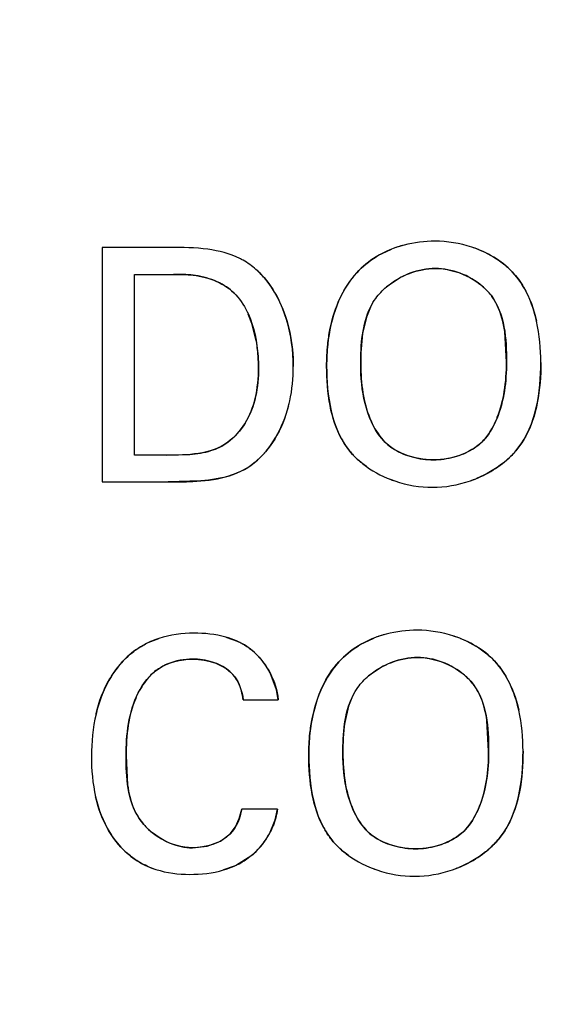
# Model space of a CAD drawing. Header units: inches. Extents: x 0 to 34, y 0 to 22.
# Tile 79 of 117: x 15.6565 to 15.7561, y 15.3738 to 15.5531. Entities that reach past the tile are written whole.
import ezdxf

# ---------------------------------------------------------------- set-up
doc = ezdxf.new("R2010")
doc.units = ezdxf.units.IN
doc.header["$LTSCALE"] = 1.87
doc.header["$MEASUREMENT"] = 0
doc.layers.get('0').update_dxf_attribs({"linetype": 'CONTINUOUS'})
doc.layers.add('DIMENSIONS', color=7, linetype='CONTINUOUS')
doc.styles.get("Standard").update_dxf_attribs({"font": 'txt', "width": 0.8})
doc.dimstyles.new('DIMSTYLE_1', dxfattribs={"dimtxt": 0.125, "dimasz": 0.18, "dimexe": 0.125, "dimexo": 0.0625, "dimgap": 0.03125, "dimtad": 0, "dimtih": 1, "dimtoh": 1, "dimdsep": 46, "dimtxsty": 'STANDARD', "dimblk": '_FILLED', "dimblk1": '_FILLED', "dimblk2": '_FILLED', "dimcen": 0.09, "dimazin": 2, "dimtp": 0.001, "dimtm": 0.001, "dimtfac": 1, "dimtofl": 0, "dimtmove": 0, "dimatfit": 3, "dimldrblk": '_FILLED', "dimfxl": 1, "dimtolj": 1, "dimarcsym": 0})

# ---------------------------------------------------------------- blocks, each defined once
blk = doc.blocks.new('*D12')
at = {"layer": 'DIMENSIONS', "color": 2, "linetype": 'CONTINUOUS'}
blk.add_line((16.9031646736, 15.7614944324), (14.5744278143, 15.7614944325), dxfattribs=at)
at = {"layer": 'DIMENSIONS', "color": 2, "linetype": 'CONTINUOUS', "insert": (14.5119278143, 15.8239944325), "char_height": 0.125, "width": 1.325, "attachment_point": 3, "rotation": 359.9999999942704, "line_spacing_factor": 0.9}
blk.add_mtext('41.46{\\ftxt.shx;\\W1.000000;\\H0.125000; }[1.632]', dxfattribs=at)
blk = doc.blocks.new('_FILLED')
at = {"color": 0, "linetype": 'BYBLOCK'}
blk.add_solid([(0, 0), (-1, 0.1736111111), (-1, -0.1736111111)], dxfattribs=at)
blk = doc.blocks.new('*D20')
at = {"layer": 'DIMENSIONS', "color": 2, "linetype": 'CONTINUOUS'}
blk.add_line((22.2755623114, 14.1661833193), (22.2755623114, 13.4267182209), dxfattribs=at)
at = {"layer": 'DIMENSIONS', "color": 2, "linetype": 'CONTINUOUS', "insert": (22.2130623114, 13.3642182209), "char_height": 0.125, "width": 1.425, "attachment_point": 3, "rotation": 90, "line_spacing_factor": 0.9}
blk.add_mtext('178.15{\\ftxt.shx;\\W1.000000;\\H0.125000; }[7.014]', dxfattribs=at)
blk = doc.blocks.new('*D22')
at = {"layer": 'DIMENSIONS', "color": 2, "linetype": 'CONTINUOUS'}
blk.add_line((17.2596804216, 15.3672149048), (17.2596804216, 13.4267193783), dxfattribs=at)
at = {"layer": 'DIMENSIONS', "color": 2, "linetype": 'CONTINUOUS', "insert": (17.1971804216, 13.3642193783), "char_height": 0.125, "width": 1.325, "attachment_point": 3, "rotation": 90, "line_spacing_factor": 0.9}
blk.add_mtext('50.74{\\ftxt.shx;\\W1.000000;\\H0.125000; }[1.998]', dxfattribs=at)

msp = doc.modelspace()

# ---------------------------------------------------------------- linework, layer by layer
at = {"color": 7, "linetype": 'CONTINUOUS'}
for p, q in [((15.6715003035, 15.5116611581), (15.6715003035, 15.4689778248)), ((15.6838572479, 15.5116611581), (15.6715003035, 15.5116611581)), ((15.6774141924, 15.4738194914), (15.6774141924, 15.5067514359)), ((15.6774141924, 15.5067514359), (15.6845072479, 15.5067514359)), ((15.6832128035, 15.4738194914), (15.6774141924, 15.4738194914)), ((15.6715003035, 15.4689778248), (15.6835044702, 15.4689778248)), ((15.7032646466, 15.4310922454), (15.7020905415, 15.4341981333)), ((15.7035503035, 15.4293042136), (15.7032646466, 15.4310922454)), ((15.6972239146, 15.4293042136), (15.7035503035, 15.4293042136)), ((15.7034280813, 15.4093792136), (15.6969253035, 15.4093792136)), ((15.7030340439, 15.4074103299), (15.7034280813, 15.4093792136)), ((15.7019753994, 15.4048865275), (15.7030340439, 15.4074103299)), ((15.6973822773, 15.3999645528), (15.6991256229, 15.4012892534))]:
    msp.add_line(p, q, dxfattribs=at)
at = {"color": 40, "linetype": 'CONTINUOUS'}
for p, q in [((15.7217589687, 15.510156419), (15.7242417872, 15.5113522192)), ((15.7259624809, 15.5062413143), (15.7232856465, 15.5044562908)), ((15.7203898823, 15.5007740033), (15.7196558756, 15.4989660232)), ((15.6987779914, 15.4978342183), (15.698137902, 15.4994769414)), ((15.7196558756, 15.4989660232), (15.7189594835, 15.4959660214)), ((15.6995283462, 15.4949109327), (15.6987779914, 15.4978342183)), ((15.7451628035, 15.490787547), (15.7448423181, 15.4963300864)), ((15.6832128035, 15.4738194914), (15.6874781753, 15.4739528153)), ((15.7196406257, 15.4717582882), (15.7190126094, 15.4722293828)), ((15.6895129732, 15.4691285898), (15.6835044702, 15.4689778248)), ((15.6799140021, 15.439704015), (15.6818499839, 15.4404668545)), ((15.6940205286, 15.4407167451), (15.6961090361, 15.4399693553)), ((15.7185103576, 15.4393286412), (15.7209931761, 15.4405244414)), ((15.7227138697, 15.4354135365), (15.7200370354, 15.433628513)), ((15.7171412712, 15.4299462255), (15.7164072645, 15.4281382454)), ((15.7164072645, 15.4281382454), (15.7157108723, 15.4251382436)), ((15.7419141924, 15.4199597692), (15.7415938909, 15.4255021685)), ((15.6758753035, 15.4190639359), (15.6761399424, 15.4138287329)), ((15.6964785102, 15.4076613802), (15.6969253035, 15.4093792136)), ((15.6957783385, 15.4061305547), (15.6964785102, 15.4076613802)), ((15.6948572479, 15.4048764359), (15.6957783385, 15.4061305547)), ((15.6930430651, 15.4035363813), (15.6948572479, 15.4048764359)), ((15.6879391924, 15.4023403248), (15.6906664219, 15.4026567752)), ((15.6906664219, 15.4026567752), (15.6930430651, 15.4035363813)), ((15.698581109, 15.4008242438), (15.6959715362, 15.3991878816)), ((15.7163920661, 15.4009308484), (15.7157644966, 15.4014016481)), ((15.6955743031, 15.3990061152), (15.6936214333, 15.3983007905))]:
    msp.add_line(p, q, dxfattribs=at)
for centre, radius, start, end in [((15.7314793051, 15.4927732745), 0.0199388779, 104.3882672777, 111.2836419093), ((15.7323210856, 15.4918632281), 0.0208842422, 68.2785763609, 71.7725125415), ((15.6898440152, 15.4965395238), 0.0147442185, 42.0570712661, 48.622108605), ((15.6899487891, 15.4966352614), 0.0146022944, 40.4038539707, 42.05354737), ((15.7327238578, 15.4931061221), 0.0147732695, 110.448650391, 117.2372717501), ((15.72906867, 15.4844496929), 0.0159072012, 208.7750921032, 210.3260275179), ((15.7339125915, 15.4858551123), 0.0171550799, 308.5246526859, 313.3919920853), ((15.7317792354, 15.4895862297), 0.021604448, 248.6208725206, 251.1898366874), ((15.7313945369, 15.4898893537), 0.0219312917, 289.1462333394, 292.3404184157), ((15.728230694, 15.4219454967), 0.0199388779, 104.3882672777, 111.2836419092), ((15.7290722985, 15.4210356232), 0.0208840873, 68.2778211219, 71.7717956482), ((15.6908296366, 15.4286857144), 0.0124865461, 44.3439876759, 50.8638070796), ((15.7294752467, 15.4222783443), 0.0147732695, 110.4486503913, 117.2372717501), ((15.6905259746, 15.4111937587), 0.0130717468, 331.1304244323, 337.9567210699), ((15.7258201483, 15.4136206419), 0.0159059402, 208.7720878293, 210.3232999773), ((15.6898066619, 15.4115977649), 0.0138967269, 313.8613900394, 331.1036250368), ((15.7306641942, 15.4150272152), 0.0171549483, 308.5235658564, 313.3913689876), ((15.6901762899, 15.4112179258), 0.0133667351, 308.9606296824, 313.8471938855), ((15.6860641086, 15.4134367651), 0.0157763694, 246.3513840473, 252.431135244), ((15.6897843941, 15.4121843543), 0.0143940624, 293.7184663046, 295.457399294), ((15.7285307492, 15.4187570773), 0.0216030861, 248.6199232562, 251.1890102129), ((15.7281460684, 15.4190617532), 0.0219314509, 289.1455885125, 292.3397813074)]:
    msp.add_arc(centre, radius, start, end, dxfattribs=at)
at = {"color": 7, "linetype": 'CONTINUOUS'}
for centre, radius, start, end in [((15.6898556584, 15.4965518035), 0.0147273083, 40.4162572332, 48.9335560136), ((15.7292350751, 15.4852089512), 0.0165219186, 227.0972416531, 234.4994786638), ((15.6898171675, 15.411590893), 0.013884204, 312.1006422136, 331.1265143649), ((15.7259861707, 15.4143794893), 0.0165200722, 227.0933742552, 234.4963791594)]:
    msp.add_arc(centre, radius, start, end, dxfattribs=at)
for points in [[(15.6907565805, 15.5113161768), (15.6884741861, 15.511627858), (15.6861181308, 15.5116611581), (15.6838572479, 15.5116611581)], [(15.7321489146, 15.5127861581), (15.7302762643, 15.5127861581), (15.7283616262, 15.5125607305), (15.7265166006, 15.5120846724)], [(15.7388463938, 15.5117018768), (15.7366614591, 15.5124209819), (15.7343567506, 15.5127861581), (15.7321489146, 15.5127861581)], [(15.6965814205, 15.5096373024), (15.6947791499, 15.5105362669), (15.6927973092, 15.5110374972), (15.6907565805, 15.5113161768)], [(15.7232920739, 15.5044617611), (15.7257522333, 15.5065542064), (15.7290923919, 15.5078222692), (15.7322100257, 15.5078222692)], [(15.706330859, 15.4899597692), (15.706330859, 15.4956186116), (15.7047418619, 15.5017956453), (15.701068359, 15.506100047)], [(15.6958600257, 15.5030208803), (15.6968051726, 15.5019820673), (15.6975532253, 15.5007765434), (15.6981384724, 15.4994756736)], [(15.7186128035, 15.4903806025), (15.7186128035, 15.493862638), (15.7188461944, 15.4976649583), (15.7203944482, 15.500783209)], [(15.7514294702, 15.4907333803), (15.7514294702, 15.4931677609), (15.751205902, 15.4957365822), (15.7506483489, 15.4982083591)], [(15.7223975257, 15.4768986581), (15.7194646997, 15.4805299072), (15.7186128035, 15.4857129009), (15.7186128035, 15.4903806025)], [(15.699230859, 15.472450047), (15.7023702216, 15.4749612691), (15.7044231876, 15.4788276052), (15.7054623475, 15.4828022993)], [(15.6943822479, 15.4761931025), (15.6913459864, 15.4738976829), (15.6870190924, 15.4738194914), (15.6832128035, 15.4738194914)], [(15.7318572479, 15.4729917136), (15.7284456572, 15.4729917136), (15.7245351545, 15.474239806), (15.7223975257, 15.4768986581)], [(15.741318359, 15.4768986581), (15.7391247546, 15.4742852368), (15.7352692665, 15.4729917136), (15.7318572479, 15.4729917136)], [(15.7385893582, 15.4691718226), (15.74117895, 15.470071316), (15.7436135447, 15.4714578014), (15.7455653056, 15.4732649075)], [(15.7196406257, 15.4717582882), (15.7211987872, 15.4706437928), (15.7229694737, 15.4697628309), (15.7248229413, 15.4691323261)], [(15.7248229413, 15.4691323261), (15.7270643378, 15.4683698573), (15.7294267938, 15.4679736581), (15.731680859, 15.4679736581)], [(15.731680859, 15.4679736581), (15.7339566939, 15.4679736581), (15.7363319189, 15.4683877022), (15.7385893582, 15.4691718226)], [(15.7289003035, 15.4419583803), (15.7270276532, 15.4419583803), (15.725113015, 15.4417329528), (15.7232679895, 15.4412568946)], [(15.7355978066, 15.4408740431), (15.7334128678, 15.4415931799), (15.7311081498, 15.4419583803), (15.7289003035, 15.4419583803)], [(15.6882378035, 15.4414167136), (15.6860993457, 15.4414167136), (15.6838969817, 15.4411297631), (15.6818378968, 15.440462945)], [(15.6940142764, 15.4407184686), (15.6921387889, 15.4412350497), (15.6901521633, 15.4414167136), (15.6882378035, 15.4414167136)], [(15.7200434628, 15.4336339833), (15.7225036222, 15.4357264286), (15.7258437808, 15.4369944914), (15.7289614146, 15.4369944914)], [(15.7153641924, 15.4195528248), (15.7153641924, 15.4230348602), (15.7155975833, 15.4268371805), (15.7171458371, 15.4299554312)], [(15.748180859, 15.4199042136), (15.748180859, 15.4223387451), (15.74795733, 15.4249077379), (15.7473998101, 15.427379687)], [(15.6703885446, 15.4266935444), (15.6697957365, 15.4241727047), (15.6695544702, 15.4215548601), (15.6695544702, 15.4190097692)], [(15.6695544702, 15.4190097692), (15.6695544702, 15.4165634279), (15.6697697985, 15.4140467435), (15.6703218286, 15.4116220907)], [(15.7191489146, 15.4060708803), (15.7162160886, 15.4097021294), (15.7153641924, 15.4148851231), (15.7153641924, 15.4195528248)], [(15.6969253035, 15.4093792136), (15.6966391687, 15.4077525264), (15.6959817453, 15.4060861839), (15.6948572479, 15.4048764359)], [(15.7286086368, 15.4021639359), (15.7251970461, 15.4021639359), (15.7212865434, 15.4034120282), (15.7191489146, 15.4060708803)], [(15.7380697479, 15.4060708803), (15.7358761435, 15.4034574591), (15.7320206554, 15.4021639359), (15.7286086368, 15.4021639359)], [(15.6948572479, 15.4048764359), (15.6931453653, 15.4031152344), (15.6903952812, 15.4023403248), (15.6879391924, 15.4023403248)], [(15.7353407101, 15.3983439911), (15.7379302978, 15.3992434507), (15.7403648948, 15.400629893), (15.7423166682, 15.4024369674)], [(15.7163920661, 15.4009308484), (15.7179502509, 15.3998162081), (15.7197210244, 15.3989351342), (15.7215745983, 15.3983045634)], [(15.6936278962, 15.3983026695), (15.6949480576, 15.398686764), (15.6962172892, 15.3992275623), (15.6973822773, 15.3999645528)], [(15.6813080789, 15.3983943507), (15.683290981, 15.3977650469), (15.685409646, 15.3974986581), (15.6874641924, 15.3974986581)], [(15.6874641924, 15.3974986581), (15.689512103, 15.3974986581), (15.6916284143, 15.3977209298), (15.6936278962, 15.3983026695)], [(15.7215745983, 15.3983045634), (15.7238159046, 15.3975420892), (15.7261782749, 15.3971458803), (15.7284322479, 15.3971458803)], [(15.7284322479, 15.3971458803), (15.7307080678, 15.3971458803), (15.7330832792, 15.3975599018), (15.7353407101, 15.3983439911)]]:
    msp.add_open_spline(points, degree=3, dxfattribs=at)
for points, knots in [([(15.7265166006, 15.5120846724), (15.7247251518, 15.5116224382), (15.7215480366, 15.510336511), (15.718939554, 15.5081716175), (15.7179003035, 15.507050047)], [0, 0, 0, 0, 0.5432036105, 1, 1, 1, 1]), ([(15.7506483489, 15.4982083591), (15.7498880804, 15.5015788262), (15.7473246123, 15.5074991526), (15.7416580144, 15.5107765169), (15.7388463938, 15.5117018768)], [0, 0, 0, 0, 0.5388262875, 1, 1, 1, 1]), ([(15.699530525, 15.507655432), (15.6988059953, 15.5082867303), (15.6978292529, 15.5089824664), (15.6967862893, 15.5095351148), (15.6965814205, 15.5096373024)], [0, 0, 0, 0, 0.8057953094, 1, 1, 1, 1]), ([(15.7322100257, 15.5078222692), (15.7359599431, 15.5078222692), (15.7446166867, 15.5038395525), (15.7451628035, 15.4949462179), (15.7451628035, 15.490787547)], [0, 0, 0, 0, 0.4741576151, 1, 1, 1, 1]), ([(15.6845072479, 15.5067514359), (15.685704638, 15.5067514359), (15.6897094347, 15.5067121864), (15.6939553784, 15.5051395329), (15.6958600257, 15.5030208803)], [0, 0, 0, 0, 0.295921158, 1, 1, 1, 1]), ([(15.7179003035, 15.507050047), (15.714710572, 15.5036147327), (15.7126586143, 15.4973372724), (15.7124003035, 15.4913610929), (15.7124003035, 15.4900278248)], [0, 0, 0, 0, 0.7785673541, 1, 1, 1, 1]), ([(15.7203944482, 15.500783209), (15.7206707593, 15.5013397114), (15.7214649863, 15.5026744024), (15.722558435, 15.5038377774), (15.7232920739, 15.5044617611)], [0, 0, 0, 0, 0.400628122, 1, 1, 1, 1]), ([(15.6981384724, 15.4994756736), (15.6992031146, 15.4971092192), (15.6998752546, 15.4936813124), (15.7000044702, 15.4904397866), (15.7000044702, 15.4897292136)], [0, 0, 0, 0, 0.782394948, 1, 1, 1, 1]), ([(15.7054623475, 15.4828022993), (15.7055403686, 15.4831007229), (15.7061153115, 15.4854784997), (15.706330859, 15.4878615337), (15.706330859, 15.4899597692)], [0, 0, 0, 0, 0.1257622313, 1, 1, 1, 1]), ([(15.7124003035, 15.4900278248), (15.7124003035, 15.4847012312), (15.713340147, 15.4779909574), (15.7174835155, 15.4735762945), (15.7179876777, 15.4731064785)], [0, 0, 0, 0, 0.8867188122, 1, 1, 1, 1]), ([(15.7451628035, 15.490787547), (15.7451628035, 15.4872936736), (15.7445704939, 15.4822920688), (15.7421874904, 15.4779607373), (15.741318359, 15.4768986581)], [0, 0, 0, 0, 0.7179815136, 1, 1, 1, 1]), ([(15.7455653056, 15.4732649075), (15.746178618, 15.4738327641), (15.7504653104, 15.4784510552), (15.7514294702, 15.4853365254), (15.7514294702, 15.4907333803)], [0, 0, 0, 0, 0.1319514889, 1, 1, 1, 1]), ([(15.7000044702, 15.4897292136), (15.7000044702, 15.4862796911), (15.6991071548, 15.4809599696), (15.6956404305, 15.47713329), (15.6943822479, 15.4761931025)], [0, 0, 0, 0, 0.6871307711, 1, 1, 1, 1]), ([(15.6835044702, 15.4689778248), (15.6850079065, 15.4689778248), (15.6903446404, 15.4689243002), (15.6962188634, 15.4699591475), (15.699230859, 15.472450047)], [0, 0, 0, 0, 0.2777979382, 1, 1, 1, 1]), ([(15.6818378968, 15.440462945), (15.680817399, 15.440132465), (15.6773548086, 15.4386431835), (15.6728419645, 15.4340226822), (15.6709622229, 15.4291330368), (15.6703885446, 15.4266935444)], [0, 0, 0, 0, 0.1712873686, 0.60194381, 1, 1, 1, 1]), ([(15.7020905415, 15.4341981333), (15.701082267, 15.4361173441), (15.6986335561, 15.4389634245), (15.695380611, 15.4403421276), (15.6940142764, 15.4407184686)], [0, 0, 0, 0, 0.598103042, 1, 1, 1, 1]), ([(15.7232679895, 15.4412568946), (15.7214765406, 15.4407946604), (15.7182994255, 15.4395087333), (15.7156909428, 15.4373438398), (15.7146516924, 15.4362222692)], [0, 0, 0, 0, 0.5432036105, 1, 1, 1, 1]), ([(15.7473998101, 15.427379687), (15.7466395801, 15.4307504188), (15.7440762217, 15.4366710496), (15.7384094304, 15.4399486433), (15.7355978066, 15.4408740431)], [0, 0, 0, 0, 0.5388429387, 1, 1, 1, 1]), ([(15.6758753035, 15.4190639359), (15.6758753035, 15.4229608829), (15.6764866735, 15.4290196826), (15.6815448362, 15.4356694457), (15.6858412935, 15.4366958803), (15.6880003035, 15.4366958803)], [0, 0, 0, 0, 0.4890744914, 0.7290400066, 1, 1, 1, 1]), ([(15.6880003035, 15.4366958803), (15.6907430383, 15.4366958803), (15.6957025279, 15.4351773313), (15.6969835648, 15.4308011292), (15.6972239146, 15.4293042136)], [0, 0, 0, 0, 0.6440123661, 1, 1, 1, 1]), ([(15.7146516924, 15.4362222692), (15.7114624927, 15.4327865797), (15.7094109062, 15.4265093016), (15.7091530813, 15.4205332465), (15.7091530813, 15.419200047)], [0, 0, 0, 0, 0.7785730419, 1, 1, 1, 1]), ([(15.7289614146, 15.4369944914), (15.7327114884, 15.4369944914), (15.7413687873, 15.4330121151), (15.7419141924, 15.4241184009), (15.7419141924, 15.4199597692)], [0, 0, 0, 0, 0.4741703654, 1, 1, 1, 1]), ([(15.7171458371, 15.4299554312), (15.7174221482, 15.4305119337), (15.7182163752, 15.4318466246), (15.7193098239, 15.4330099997), (15.7200434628, 15.4336339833)], [0, 0, 0, 0, 0.400628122, 1, 1, 1, 1]), ([(15.7419141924, 15.4199597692), (15.7419141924, 15.4164659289), (15.7413228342, 15.4114640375), (15.738939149, 15.4071328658), (15.7380697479, 15.4060708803)], [0, 0, 0, 0, 0.717965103, 1, 1, 1, 1]), ([(15.6879391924, 15.4023403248), (15.6842490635, 15.4023403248), (15.6762293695, 15.4069253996), (15.6758753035, 15.4151914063), (15.6758753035, 15.4190639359)], [0, 0, 0, 0, 0.4879407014, 1, 1, 1, 1]), ([(15.7091530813, 15.419200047), (15.7091530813, 15.413873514), (15.7100923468, 15.4071634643), (15.714235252, 15.4027488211), (15.7147392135, 15.4022791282)], [0, 0, 0, 0, 0.8867506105, 1, 1, 1, 1]), ([(15.7423166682, 15.4024369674), (15.742929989, 15.4030048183), (15.747216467, 15.4076227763), (15.748180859, 15.4145077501), (15.748180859, 15.4199042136)], [0, 0, 0, 0, 0.1319601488, 1, 1, 1, 1]), ([(15.6703218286, 15.4116220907), (15.6708417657, 15.4093383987), (15.6725738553, 15.4046791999), (15.6768750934, 15.400178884), (15.680269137, 15.3987240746), (15.6813080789, 15.3983943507)], [0, 0, 0, 0, 0.3871401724, 0.8191289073, 1, 1, 1, 1])]:
    msp.add_open_spline(points, degree=3, knots=knots, dxfattribs=at)
at = {"color": 40, "linetype": 'CONTINUOUS'}
for points in [[(15.7388463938, 15.5117018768), (15.7388487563, 15.5117010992), (15.7388511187, 15.5117003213), (15.7388534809, 15.5116995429)], [(15.6907565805, 15.5113161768), (15.6907586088, 15.5113158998), (15.6907606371, 15.5113156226), (15.6907626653, 15.5113153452)], [(15.6965814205, 15.5096373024), (15.6965838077, 15.5096361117), (15.6965861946, 15.5096349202), (15.6965885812, 15.5096337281)], [(15.7400502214, 15.5112645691), (15.7416018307, 15.5106460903), (15.7430687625, 15.5098414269), (15.7443676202, 15.5088549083)], [(15.7322100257, 15.5078222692), (15.7306708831, 15.5078222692), (15.7290775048, 15.5075132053), (15.7275625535, 15.506948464)], [(15.7367187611, 15.5069742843), (15.7352512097, 15.5075231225), (15.7337025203, 15.5078222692), (15.7322100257, 15.5078222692)], [(15.692950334, 15.505186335), (15.6917142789, 15.505806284), (15.6903489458, 15.5062227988), (15.6889826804, 15.506462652)], [(15.699530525, 15.507655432), (15.6995504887, 15.5076380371), (15.699570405, 15.5076205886), (15.6995902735, 15.5076030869)], [(15.701068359, 15.506100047), (15.702178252, 15.5047995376), (15.7030978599, 15.5033280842), (15.7038408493, 15.5017516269)], [(15.714901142, 15.5025420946), (15.715685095, 15.5041971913), (15.7166752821, 15.5057307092), (15.7179003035, 15.507050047)], [(15.7407554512, 15.5046154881), (15.7395844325, 15.5056201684), (15.7381925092, 15.5064231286), (15.7367187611, 15.5069742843)], [(15.6958600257, 15.5030208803), (15.6950539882, 15.5039174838), (15.6940536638, 15.5046329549), (15.692950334, 15.505186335)], [(15.7482802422, 15.5044277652), (15.7493885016, 15.5025400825), (15.7501520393, 15.5004104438), (15.7506494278, 15.4982035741)], [(15.7130102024, 15.4966899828), (15.7134112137, 15.4987061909), (15.7140283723, 15.5006994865), (15.714901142, 15.5025420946)], [(15.7038408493, 15.5017516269), (15.7046583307, 15.500017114), (15.7052620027, 15.4981554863), (15.7056700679, 15.4962545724)], [(15.7203944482, 15.500783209), (15.720392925, 15.5007801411), (15.720391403, 15.5007770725), (15.7203898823, 15.5007740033)], [(15.7448423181, 15.4963300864), (15.7446006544, 15.4980006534), (15.7441842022, 15.4996258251), (15.7434746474, 15.501092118)], [(15.7056700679, 15.4962545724), (15.706118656, 15.4941648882), (15.706330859, 15.4920277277), (15.706330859, 15.4899597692)], [(15.7189594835, 15.4959660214), (15.7186767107, 15.4941124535), (15.7186128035, 15.4922026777), (15.7186128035, 15.4903806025)], [(15.713026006, 15.4828511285), (15.7125612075, 15.4852263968), (15.7124003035, 15.4876873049), (15.7124003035, 15.4900278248)], [(15.7186128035, 15.4903806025), (15.7186128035, 15.4886798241), (15.718725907, 15.4869106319), (15.7190115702, 15.4851730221)], [(15.7447657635, 15.4854299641), (15.7450524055, 15.4872020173), (15.7451628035, 15.4890073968), (15.7451628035, 15.490787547)], [(15.7514294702, 15.4907333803), (15.7514294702, 15.4883254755), (15.7512628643, 15.4858020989), (15.7507816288, 15.4833664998)], [(15.6993891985, 15.4841781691), (15.6998294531, 15.4859951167), (15.7000044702, 15.4878913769), (15.7000044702, 15.4897292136)], [(15.7190115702, 15.4851730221), (15.7192729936, 15.483582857), (15.7196789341, 15.4820191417), (15.7202749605, 15.4805585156)], [(15.7434960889, 15.480719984), (15.7440982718, 15.4822329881), (15.7445049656, 15.4838176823), (15.7447657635, 15.4854299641)], [(15.7054621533, 15.4828015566), (15.7049103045, 15.4806910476), (15.7040726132, 15.4786111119), (15.7029382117, 15.4767484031)], [(15.7151257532, 15.4767924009), (15.714109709, 15.4786421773), (15.7134446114, 15.4807119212), (15.713026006, 15.4828511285)], [(15.7507816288, 15.4833664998), (15.7503496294, 15.4811800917), (15.7496640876, 15.4790644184), (15.7486179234, 15.4771665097)], [(15.6943822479, 15.4761931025), (15.6956056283, 15.4771072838), (15.6966649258, 15.4782645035), (15.6974884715, 15.4795628)], [(15.7202749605, 15.4805585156), (15.7208150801, 15.4792348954), (15.7215112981, 15.4779959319), (15.7223975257, 15.4768986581)], [(15.6913212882, 15.4746590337), (15.6924263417, 15.4750068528), (15.6934633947, 15.4754984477), (15.6943822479, 15.4761931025)], [(15.7029382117, 15.4767484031), (15.70193635, 15.4751033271), (15.7007030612, 15.4736276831), (15.699230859, 15.472450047)], [(15.7223975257, 15.4768986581), (15.7230393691, 15.4761003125), (15.7238410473, 15.475429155), (15.7247410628, 15.4748807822)], [(15.7389459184, 15.4748983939), (15.73984884, 15.4754462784), (15.7406587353, 15.4761127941), (15.741318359, 15.4768986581)], [(15.6874781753, 15.4739528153), (15.6887970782, 15.4740660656), (15.6901006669, 15.4742748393), (15.6913212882, 15.4746590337)], [(15.7247410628, 15.4748807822), (15.7257359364, 15.4742746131), (15.7268509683, 15.4738184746), (15.7280030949, 15.4735064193)], [(15.7356941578, 15.4735171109), (15.7368400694, 15.4738337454), (15.7379496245, 15.4742938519), (15.7389459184, 15.4748983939)], [(15.699230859, 15.472450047), (15.6979886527, 15.471422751), (15.696537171, 15.4706920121), (15.6949823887, 15.4701753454)], [(15.7280030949, 15.4735064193), (15.7292799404, 15.4731605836), (15.7306023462, 15.4729917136), (15.7318572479, 15.4729917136)], [(15.7318572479, 15.4729917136), (15.7331111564, 15.4729917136), (15.7344249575, 15.4731664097), (15.7356941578, 15.4735171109)], [(15.7445976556, 15.4724340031), (15.7431455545, 15.4712766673), (15.7414869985, 15.4703260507), (15.7397308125, 15.4696041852)], [(15.6949823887, 15.4701753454), (15.6932393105, 15.4695961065), (15.6913663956, 15.4692859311), (15.6895129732, 15.4691285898)], [(15.7248229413, 15.4691323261), (15.7248197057, 15.4691334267), (15.7248164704, 15.4691345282), (15.7248132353, 15.4691356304)], [(15.6940142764, 15.4407184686), (15.6940163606, 15.4407178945), (15.6940184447, 15.44071732), (15.6940205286, 15.4407167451)], [(15.7355978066, 15.4408740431), (15.7356001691, 15.4408732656), (15.7356025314, 15.4408724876), (15.7356048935, 15.4408717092)], [(15.7368016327, 15.4404367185), (15.738353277, 15.4398182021), (15.7398202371, 15.4390134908), (15.741119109, 15.4380269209)], [(15.6880003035, 15.4366958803), (15.6864751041, 15.4366958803), (15.6848902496, 15.4364242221), (15.6834576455, 15.4358377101)], [(15.6916022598, 15.4361461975), (15.6904217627, 15.4365180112), (15.6891699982, 15.4366958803), (15.6880003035, 15.4366958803)], [(15.6944701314, 15.4346864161), (15.6936418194, 15.4353333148), (15.6926501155, 15.435816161), (15.6916022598, 15.4361461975)], [(15.699759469, 15.4374133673), (15.7006840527, 15.4364686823), (15.701475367, 15.4353707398), (15.7020942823, 15.4341910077)], [(15.7116530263, 15.4317140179), (15.7124368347, 15.4333691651), (15.7134268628, 15.4349027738), (15.7146516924, 15.4362222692)], [(15.7289614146, 15.4369944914), (15.727422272, 15.4369944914), (15.7258288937, 15.4366854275), (15.7243139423, 15.4361206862)], [(15.7334707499, 15.4361464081), (15.7320030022, 15.436695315), (15.7304540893, 15.4369944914), (15.7289614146, 15.4369944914)], [(15.7375075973, 15.433787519), (15.7363365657, 15.4347922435), (15.7349445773, 15.4355952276), (15.7334707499, 15.4361464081)], [(15.6703912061, 15.4267048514), (15.6709207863, 15.4289525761), (15.6717300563, 15.4311229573), (15.6728972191, 15.4330956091)], [(15.7020942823, 15.4341910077), (15.7029034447, 15.4326486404), (15.7034179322, 15.4309664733), (15.7035503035, 15.4293042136)], [(15.7450317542, 15.4335995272), (15.7461400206, 15.4317117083), (15.7469035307, 15.4295819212), (15.7474008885, 15.4273749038)], [(15.6972239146, 15.4293042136), (15.6970541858, 15.4303612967), (15.6967768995, 15.4314487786), (15.6963038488, 15.4324176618)], [(15.7097625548, 15.4258619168), (15.7101634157, 15.427878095), (15.7107804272, 15.4298713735), (15.7116530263, 15.4317140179)], [(15.6776147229, 15.4295501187), (15.6769495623, 15.4279945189), (15.6765240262, 15.4263502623), (15.6762604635, 15.4246741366)], [(15.7171458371, 15.4299554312), (15.7171443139, 15.4299523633), (15.7171427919, 15.4299492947), (15.7171412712, 15.4299462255)], [(15.7415938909, 15.4255021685), (15.7413523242, 15.4271727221), (15.7409359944, 15.4287978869), (15.740226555, 15.4302641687)], [(15.6703885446, 15.4266935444), (15.670389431, 15.4266973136), (15.6703903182, 15.4267010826), (15.6703912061, 15.4267048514)], [(15.6762604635, 15.4246741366), (15.6759685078, 15.4228174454), (15.6758753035, 15.4209216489), (15.6758753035, 15.4190639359)], [(15.7157108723, 15.4251382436), (15.7154280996, 15.4232846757), (15.7153641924, 15.4213748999), (15.7153641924, 15.4195528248)], [(15.7415174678, 15.4146019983), (15.7418039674, 15.4163741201), (15.7419141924, 15.4181795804), (15.7419141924, 15.4199597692)], [(15.7097785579, 15.412023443), (15.7093138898, 15.4143986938), (15.7091530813, 15.416859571), (15.7091530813, 15.419200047)], [(15.7153641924, 15.4195528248), (15.7153641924, 15.4178520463), (15.7154772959, 15.4160828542), (15.7157629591, 15.4143452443)], [(15.748180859, 15.4199042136), (15.748180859, 15.4174964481), (15.7480142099, 15.4149732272), (15.7475329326, 15.4125377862)], [(15.7402479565, 15.4098919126), (15.7408502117, 15.4114049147), (15.7412568, 15.4129896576), (15.7415174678, 15.4146019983)], [(15.6761399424, 15.4138287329), (15.6763464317, 15.4122617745), (15.6767101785, 15.4107307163), (15.6773469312, 15.4093194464)], [(15.7157629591, 15.4143452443), (15.7160243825, 15.4127550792), (15.7164303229, 15.4111913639), (15.7170263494, 15.4097307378)], [(15.6726851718, 15.4054750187), (15.6715714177, 15.4073768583), (15.6708117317, 15.4094671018), (15.6703199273, 15.4116304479)], [(15.7118779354, 15.4059646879), (15.7108620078, 15.4078144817), (15.710197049, 15.4098842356), (15.7097785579, 15.412023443)], [(15.7475329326, 15.4125377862), (15.7471008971, 15.4103515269), (15.746415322, 15.408236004), (15.745369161, 15.4063382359)], [(15.7034280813, 15.4093792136), (15.7033184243, 15.4083321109), (15.7030471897, 15.4072900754), (15.702642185, 15.4062878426)], [(15.7170263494, 15.4097307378), (15.7175664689, 15.4084071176), (15.718262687, 15.4071681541), (15.7191489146, 15.4060708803)], [(15.6799615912, 15.4056907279), (15.6811030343, 15.4046244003), (15.6824656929, 15.403752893), (15.6839140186, 15.4031662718)], [(15.7191489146, 15.4060708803), (15.719790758, 15.4052725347), (15.7205924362, 15.4046013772), (15.7214924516, 15.4040530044)], [(15.7356973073, 15.4040706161), (15.7366002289, 15.4046185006), (15.7374101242, 15.4052850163), (15.7380697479, 15.4060708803)], [(15.7214924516, 15.4040530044), (15.7224873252, 15.4034468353), (15.7236023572, 15.4029906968), (15.7247544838, 15.4026786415)], [(15.7324455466, 15.4026893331), (15.7335914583, 15.4030059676), (15.7347010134, 15.4034660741), (15.7356973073, 15.4040706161)], [(15.6839140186, 15.4031662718), (15.6852192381, 15.4026376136), (15.686594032, 15.4023403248), (15.6879391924, 15.4023403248)], [(15.7247544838, 15.4026786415), (15.7260313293, 15.4023328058), (15.727353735, 15.4021639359), (15.7286086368, 15.4021639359)], [(15.7286086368, 15.4021639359), (15.7298625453, 15.4021639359), (15.7311763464, 15.4023386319), (15.7324455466, 15.4026893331)], [(15.7413489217, 15.4016060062), (15.7398968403, 15.400448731), (15.7382383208, 15.3994981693), (15.736482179, 15.3987763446)], [(15.6813080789, 15.3983943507), (15.6813060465, 15.3983949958), (15.6813040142, 15.3983956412), (15.681301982, 15.398396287)], [(15.7215745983, 15.3983045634), (15.721571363, 15.398305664), (15.721568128, 15.3983067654), (15.7215648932, 15.3983078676)]]:
    msp.add_open_spline(points, degree=3, dxfattribs=at)
for points, knots in [([(15.7179003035, 15.507050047), (15.718939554, 15.5081716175), (15.720226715, 15.5092398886), (15.7216523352, 15.5100941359), (15.7217589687, 15.510156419)], [0, 0, 0, 0, 0.9257159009, 1, 1, 1, 1]), ([(15.7443676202, 15.5088549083), (15.7450347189, 15.5083482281), (15.7465239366, 15.5070218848), (15.747695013, 15.5054245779), (15.7482802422, 15.5044277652)], [0, 0, 0, 0, 0.4181810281, 1, 1, 1, 1]), ([(15.6889826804, 15.506462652), (15.6886867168, 15.5065146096), (15.6871793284, 15.506736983), (15.685704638, 15.5067514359), (15.6845072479, 15.5067514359)], [0, 0, 0, 0, 0.1963709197, 1, 1, 1, 1]), ([(15.7434746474, 15.501092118), (15.7431595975, 15.5017431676), (15.7423965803, 15.5030114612), (15.7413481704, 15.5041069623), (15.7407554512, 15.5046154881)], [0, 0, 0, 0, 0.488630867, 1, 1, 1, 1]), ([(15.7124003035, 15.4900278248), (15.7124003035, 15.4913610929), (15.7124953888, 15.4935609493), (15.7128335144, 15.4958016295), (15.7130102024, 15.4966899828)], [0, 0, 0, 0, 0.6015489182, 1, 1, 1, 1]), ([(15.7000044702, 15.4897292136), (15.7000044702, 15.4904397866), (15.6999366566, 15.4921409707), (15.6997193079, 15.4938934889), (15.6995283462, 15.4949109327)], [0, 0, 0, 0, 0.4146361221, 1, 1, 1, 1]), ([(15.6974884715, 15.4795628), (15.6975118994, 15.4795997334), (15.6983971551, 15.4810111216), (15.6990031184, 15.482584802), (15.6993891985, 15.4841781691)], [0, 0, 0, 0, 0.0262489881, 1, 1, 1, 1]), ([(15.741318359, 15.4768986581), (15.7421874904, 15.4779607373), (15.7429056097, 15.4792659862), (15.7434611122, 15.480632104), (15.7434960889, 15.480719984)], [0, 0, 0, 0, 0.9358487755, 1, 1, 1, 1]), ([(15.7190126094, 15.4722293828), (15.718110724, 15.4729389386), (15.7167567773, 15.474251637), (15.715709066, 15.4757837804), (15.7153381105, 15.4764178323)], [0, 0, 0, 0, 0.6044201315, 1, 1, 1, 1]), ([(15.7486179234, 15.4771665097), (15.74821747, 15.4764400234), (15.7473473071, 15.4751066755), (15.7462602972, 15.4739212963), (15.7456978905, 15.4733890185)], [0, 0, 0, 0, 0.5209285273, 1, 1, 1, 1]), ([(15.676780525, 15.4377011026), (15.6774470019, 15.4382545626), (15.6784682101, 15.4389695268), (15.6795715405, 15.4395422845), (15.6799140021, 15.439704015)], [0, 0, 0, 0, 0.6954897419, 1, 1, 1, 1]), ([(15.6961090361, 15.4399693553), (15.6967186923, 15.4396943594), (15.6976117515, 15.4392052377), (15.6984373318, 15.4385929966), (15.6987107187, 15.4383708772)], [0, 0, 0, 0, 0.6583920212, 1, 1, 1, 1]), ([(15.7146516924, 15.4362222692), (15.7156909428, 15.4373438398), (15.7169781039, 15.4384121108), (15.7184037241, 15.4392663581), (15.7185103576, 15.4393286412)], [0, 0, 0, 0, 0.9257159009, 1, 1, 1, 1]), ([(15.741119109, 15.4380269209), (15.741786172, 15.4375202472), (15.7432754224, 15.436193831), (15.7444465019, 15.4345964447), (15.7450317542, 15.4335995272)], [0, 0, 0, 0, 0.4181492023, 1, 1, 1, 1]), ([(15.6728972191, 15.4330956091), (15.6729946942, 15.4332603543), (15.6740468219, 15.4349796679), (15.6753804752, 15.4365384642), (15.676780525, 15.4377011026)], [0, 0, 0, 0, 0.0950182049, 1, 1, 1, 1]), ([(15.6834576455, 15.4358377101), (15.6828623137, 15.4355939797), (15.6815906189, 15.4349277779), (15.6805261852, 15.4339745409), (15.6799982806, 15.4333870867)], [0, 0, 0, 0, 0.4474656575, 1, 1, 1, 1]), ([(15.6963038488, 15.4324176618), (15.6961070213, 15.4328207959), (15.6955993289, 15.4336627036), (15.6948967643, 15.4343532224), (15.6944701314, 15.4346864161)], [0, 0, 0, 0, 0.4544462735, 1, 1, 1, 1]), ([(15.6799982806, 15.4333870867), (15.6792364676, 15.4325393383), (15.6783960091, 15.4312526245), (15.6777583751, 15.4298860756), (15.6776147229, 15.4295501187)], [0, 0, 0, 0, 0.7571825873, 1, 1, 1, 1]), ([(15.740226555, 15.4302641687), (15.7399115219, 15.4309152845), (15.7391485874, 15.4321835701), (15.7381002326, 15.4332790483), (15.7375075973, 15.433787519)], [0, 0, 0, 0, 0.4886801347, 1, 1, 1, 1]), ([(15.7091530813, 15.419200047), (15.7091530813, 15.4205332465), (15.7092479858, 15.4227330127), (15.7095859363, 15.4249735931), (15.7097625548, 15.4258619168)], [0, 0, 0, 0, 0.6015456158, 1, 1, 1, 1]), ([(15.6773469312, 15.4093194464), (15.6776012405, 15.4087558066), (15.6783109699, 15.4074582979), (15.6793098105, 15.4062996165), (15.6799615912, 15.4056907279)], [0, 0, 0, 0, 0.4196754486, 1, 1, 1, 1]), ([(15.7380697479, 15.4060708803), (15.738939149, 15.4071328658), (15.7396574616, 15.4084380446), (15.7402130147, 15.4098041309), (15.7402479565, 15.4098919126)], [0, 0, 0, 0, 0.9359189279, 1, 1, 1, 1]), ([(15.7157644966, 15.4014016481), (15.7148626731, 15.4021111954), (15.7135088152, 15.4034238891), (15.712461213, 15.4049560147), (15.7120902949, 15.4055900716)], [0, 0, 0, 0, 0.6044117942, 1, 1, 1, 1]), ([(15.745369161, 15.4063382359), (15.7449687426, 15.4056118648), (15.7440986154, 15.4042786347), (15.7430116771, 15.4030933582), (15.7424492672, 15.4025610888)], [0, 0, 0, 0, 0.5208932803, 1, 1, 1, 1]), ([(15.6764167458, 15.4010351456), (15.6750220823, 15.4021896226), (15.6737464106, 15.4037026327), (15.6727486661, 15.4053665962), (15.6726851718, 15.4054750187)], [0, 0, 0, 0, 0.9352087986, 1, 1, 1, 1]), ([(15.6797357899, 15.3989852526), (15.6792544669, 15.3991966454), (15.6780886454, 15.3997843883), (15.6770186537, 15.4005368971), (15.6764167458, 15.4010351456)], [0, 0, 0, 0, 0.4023632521, 1, 1, 1, 1])]:
    msp.add_open_spline(points, degree=3, knots=knots, dxfattribs=at)

# ---------------------------------------------------------------- dimensions: what is measured, and where the dimension line sits
at = {"layer": 'DIMENSIONS', "color": 2, "linetype": 'CONTINUOUS'}
for feature_location, offset, dtype, origin, picture, middle in [((22.2755623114, 14.1661833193), (0, -0.7394650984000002), 1, (15.2619278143, 17.4682268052), '*D20', (22.2755623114, 12.6517182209)), ((16.9031646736, 15.7614944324), (-2.3287368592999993, 1.000000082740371e-10), 0, (16.9656646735, 14.1291649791), '*D12', (13.8494278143, 15.7614944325)), ((17.2596804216, 15.3672149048), (0, -1.9404955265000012), 1, (15.2619278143, 15.4297149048), '*D22', (17.2596804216, 12.7017193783))]:
    dim = msp.add_ordinate_dim(feature_location=feature_location, offset=offset, dtype=dtype, origin=origin, dimstyle='DIMSTYLE_1', dxfattribs=at)
    dim.commit()
    dim.dimension.update_dxf_attribs({"geometry": picture, "text_midpoint": middle})

doc.saveas('drawing.dxf')
